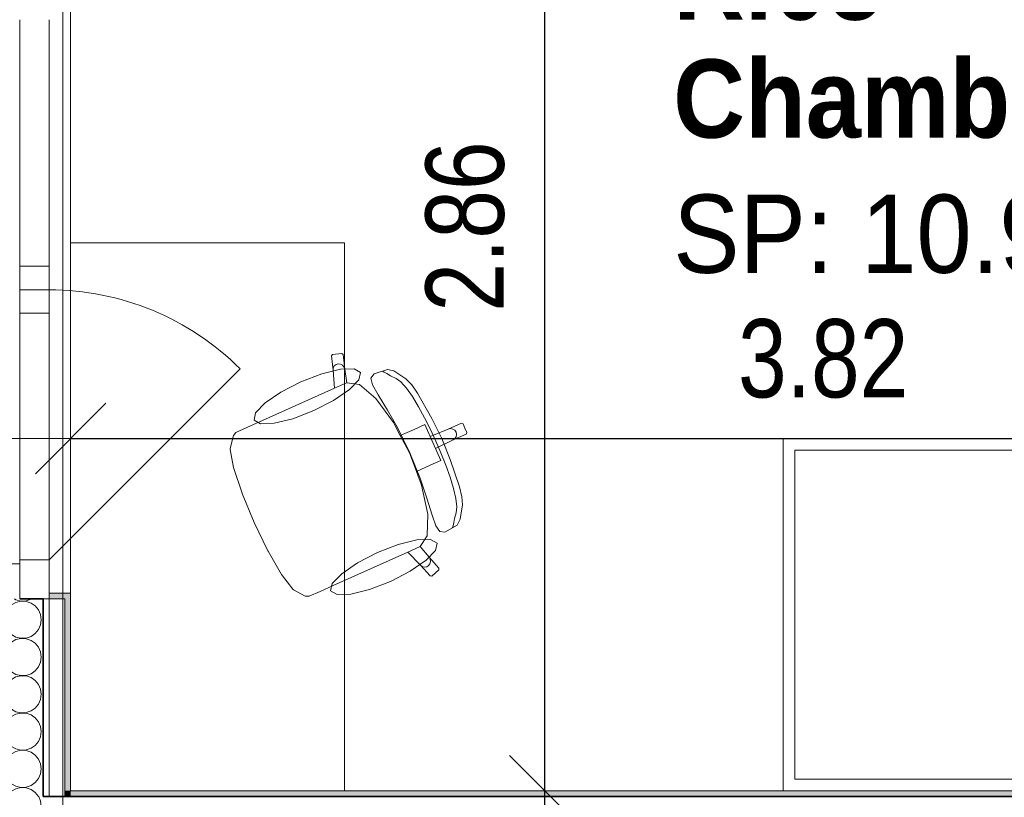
# Model space of a CAD drawing. Header units: centimetres. Extents: x -7.1 to 26.5, y -14.7 to 18.1.
# Tile 31 of 186: x 2.2 to 4.7, y 3.7 to 5.7. Entities that reach past the tile are written whole.
import ezdxf

# ---------------------------------------------------------------- set-up
doc = ezdxf.new("R2010")
doc.units = ezdxf.units.CM
doc.header["$LTSCALE"] = 10
doc.header["$PDMODE"] = 65
doc.linetypes.add('AUSGEZOGEN', pattern=[0])
for name, color, linetype in [('XR$1$010 Fenêtres', 7, 'Continuous'), ('XR$1$010 Murs extérieurs', 7, 'Continuous'), ('XR$1$010 Murs extérieurs – Lignes de séparation des couches', 7, 'Continuous'), ('XR$1$015 Murs intérieurs', 7, 'Continuous'), ('XR$1$015 Murs intérieurs – Lignes de séparation des couches', 7, 'Continuous'), ('XR$1$030 Chapes', 7, 'Continuous'), ('XR$1$065 Mobilier installé', 7, 'Continuous'), ('XR$1$080 Définition des locaux – Contour', 7, 'Continuous'), ('XR$2$080 Définition des locaux – Texte', 7, 'Continuous'), ('XR$2$105 Cotations100', 7, 'Continuous'), ('XR$3$010 Murs extérieurs – Hachures des composants', 7, 'Continuous'), ('XR$3$015 Murs intérieurs – Hachures des composants', 7, 'Continuous')]:
    doc.layers.add(name, color=color, linetype=linetype)
doc.styles.add('ARIAL', font='arial.ttf')
doc.dimstyles.new('DIMSTYLE_3', dxfattribs={"dimtxt": 0.2, "dimasz": 0.3, "dimexe": 0, "dimexo": 0, "dimgap": 0.1, "dimtad": 2, "dimrnd": 0.005, "dimzin": 4, "dimdsep": 46, "dimtxsty": 'ARIAL', "dimblk1": 'ALL_ML_STRICH', "dimblk2": 'ALL_ML_STRICH', "dimsah": 1, "dimcen": 0, "dimclrd": 7, "dimclre": 7, "dimclrt": 7, "dimadec": 0, "dimazin": 0, "dimtfac": 1, "dimtdec": 0, "dimtix": 1, "dimtmove": 2, "dimatfit": 3, "dimfxl": 0, "dimtzin": 0, "dimlwd": 0, "dimlwe": 18, "dimarcsym": 0})
doc.dimstyles.new('DIMSTYLE_7', dxfattribs={"dimtxt": 0.2, "dimasz": 0.3, "dimexe": 0, "dimexo": 0, "dimgap": 0.1, "dimtad": 2, "dimdec": 1, "dimlfac": 100, "dimrnd": 0.5, "dimzin": 4, "dimdsep": 46, "dimtxsty": 'ARIAL', "dimblk1": 'ALL_ML_STRICH', "dimblk2": 'ALL_ML_STRICH', "dimsah": 1, "dimcen": 0, "dimclrd": 7, "dimclre": 7, "dimclrt": 7, "dimadec": 0, "dimazin": 0, "dimtfac": 1, "dimtdec": 0, "dimtix": 1, "dimtmove": 2, "dimatfit": 3, "dimfxl": 0, "dimtvp": 1.2, "dimtzin": 0, "dimlwd": 0, "dimlwe": 18, "dimarcsym": 0})

# ---------------------------------------------------------------- blocks, each defined once
blk = doc.blocks.new('ALL_ML_STRICH')
at = {"color": 0, "linetype": 'ByBlock', "lineweight": -2}
for p, q in [((0, -0.5), (0, 0.5)), ((-0.3, -0.3), (0.3, 0.3)), ((-1, 0), (0.5, 0))]:
    blk.add_line(p, q, dxfattribs=at)
blk = doc.blocks.new('*D165')
at = {"layer": 'DEFPOINTS', "color": 7, "linetype": 'AUSGEZOGEN', "lineweight": 18, "transparency": 16777216}
for p in [(6.1018, 4.7447), (2.2818, 4.6535), (2.2818, 4.6535)]:
    blk.add_point(p, dxfattribs=at)
at = {"layer": 'XR$2$105 Cotations100', "color": 7, "linetype": 'AUSGEZOGEN', "lineweight": -2, "transparency": 16777216}
for p, q in [((2.2818, 4.6535), (2.2818, 4.6535)), ((2.2818, 4.6535), (6.1018, 4.6535)), ((6.1018, 4.6535), (6.1018, 4.6535))]:
    blk.add_line(p, q, dxfattribs=at)
at = {"layer": 'XR$2$105 Cotations100', "color": 7, "linetype": 'AUSGEZOGEN', "lineweight": 18, "transparency": 16777216, "xscale": 0.3, "yscale": 0.3, "zscale": 0.3, "rotation": 180}
blk.add_blockref('ALL_ML_STRICH', (2.2818, 4.6535), dxfattribs=at)
at = {"layer": 'XR$2$105 Cotations100', "color": 7, "linetype": 'AUSGEZOGEN', "lineweight": 18, "transparency": 16777216, "xscale": 0.3, "yscale": 0.3, "zscale": 0.3}
blk.add_blockref('ALL_ML_STRICH', (6.1018, 4.6535), dxfattribs=at)
at = {"layer": 'XR$2$105 Cotations100', "color": 7, "linetype": 'AUSGEZOGEN', "lineweight": 18, "transparency": 16777216, "insert": (4.2041, 4.8571), "char_height": 0.2, "width": 0.64, "attachment_point": 5, "style": 'ARIAL'}
blk.add_mtext('\\W0.80;\\A1;{\\A1;{3.82\\H0.132000;\\S^ ;}}', dxfattribs=at)
blk = doc.blocks.new('*D201')
at = {"layer": 'DEFPOINTS', "color": 7, "linetype": 'AUSGEZOGEN', "lineweight": 18, "transparency": 16777216}
for p in [(3.4932, 3.7535), (3.4282, 3.5835), (3.4932, 3.5835)]:
    blk.add_point(p, dxfattribs=at)
at = {"layer": 'XR$2$105 Cotations100', "color": 7, "linetype": 'AUSGEZOGEN', "lineweight": -2, "transparency": 16777216}
for p, q in [((3.4932, 3.7535), (3.4932, 3.7535)), ((3.4932, 3.5835), (3.4932, 3.7535)), ((3.4932, 3.5835), (3.4932, 3.5835))]:
    blk.add_line(p, q, dxfattribs=at)
at = {"layer": 'XR$2$105 Cotations100', "color": 7, "linetype": 'AUSGEZOGEN', "lineweight": 18, "transparency": 16777216, "xscale": 0.3, "yscale": 0.3, "zscale": 0.3}
for p, rotation in [((3.4932, 3.7535), 90), ((3.4932, 3.5835), 270)]:
    blk.add_blockref('ALL_ML_STRICH', p, dxfattribs=dict(at, rotation=rotation))
at = {"layer": 'XR$2$105 Cotations100', "color": 7, "linetype": 'AUSGEZOGEN', "lineweight": 18, "transparency": 16777216, "insert": (3.2932, 3.367), "char_height": 0.2, "width": 0.64, "attachment_point": 5, "rotation": 90, "style": 'ARIAL'}
blk.add_mtext('\\W0.80;\\A1;{\\A1;{17\\H0.132000;\\S^ ;}}', dxfattribs=at)
blk = doc.blocks.new('*D202')
at = {"layer": 'DEFPOINTS', "color": 7, "linetype": 'AUSGEZOGEN', "lineweight": 18, "transparency": 16777216}
for p in [(3.4932, 6.6135), (3.4932, 3.7535), (3.4932, 3.7535)]:
    blk.add_point(p, dxfattribs=at)
at = {"layer": 'XR$2$105 Cotations100', "color": 7, "linetype": 'AUSGEZOGEN', "lineweight": -2, "transparency": 16777216}
for p, q in [((3.4932, 6.6135), (3.4932, 6.6135)), ((3.4932, 3.7535), (3.4932, 6.6135)), ((3.4932, 3.7535), (3.4932, 3.7535))]:
    blk.add_line(p, q, dxfattribs=at)
at = {"layer": 'XR$2$105 Cotations100', "color": 7, "linetype": 'AUSGEZOGEN', "lineweight": 18, "transparency": 16777216, "xscale": 0.3, "yscale": 0.3, "zscale": 0.3}
for p, rotation in [((3.4932, 6.6135), 90), ((3.4932, 3.7535), 270)]:
    blk.add_blockref('ALL_ML_STRICH', p, dxfattribs=dict(at, rotation=rotation))
at = {"layer": 'XR$2$105 Cotations100', "color": 7, "linetype": 'AUSGEZOGEN', "lineweight": 18, "transparency": 16777216, "insert": (3.2898, 5.1951), "char_height": 0.2, "width": 0.64, "attachment_point": 5, "rotation": 90, "style": 'ARIAL'}
blk.add_mtext('\\W0.80;\\A1;{\\A1;{2.86\\H0.132000;\\S^ ;}}', dxfattribs=at)
blk = doc.blocks.new('COMPLEXOBJECT_83')
at = {"layer": 'XR$3$010 Murs extérieurs – Hachures des composants', "color": 8, "linetype": 'AUSGEZOGEN', "lineweight": 13, "transparency": 33554687}
for p, q in [((2.0181, 4.2435), (2.0165, 4.2381)), ((2.0165, 4.2381), (2.0236, 4.2131)), ((2.0927, 4.2), (2.1308, 4.2286)), ((2.1423, 4.2349), (2.1308, 4.2286)), ((2.1383, 4.2435), (2.1423, 4.2413)), ((2.1423, 4.2413), (2.1551, 4.2383)), ((2.1551, 4.2379), (2.1423, 4.2349)), ((2.1551, 4.2383), (2.1682, 4.2389)), ((2.1682, 4.2373), (2.1551, 4.2379)), ((2.1682, 4.2389), (2.1807, 4.2431)), ((2.1807, 4.2331), (2.1682, 4.2373)), ((2.1807, 4.2431), (2.1812, 4.2435)), ((2.1915, 4.2256), (2.1807, 4.2331)), ((2.1999, 4.2155), (2.1915, 4.2256)), ((2.0236, 4.2131), (2.0429, 4.1955)), ((2.0684, 4.1907), (2.0927, 4.2)), ((2.2052, 4.2035), (2.1999, 4.2155)), ((2.207, 4.1905), (2.2052, 4.2035)), ((2.0429, 4.1854), (2.0236, 4.1679)), ((2.0429, 4.1955), (2.0684, 4.1907)), ((2.0684, 4.1903), (2.0429, 4.1854)), ((2.0927, 4.181), (2.0684, 4.1903)), ((2.0927, 4.181), (2.1308, 4.1524)), ((2.1999, 4.1654), (2.2052, 4.1775)), ((2.2052, 4.1775), (2.207, 4.1905)), ((2.0236, 4.1679), (2.0165, 4.1429)), ((2.1308, 4.1524), (2.1423, 4.146)), ((2.1807, 4.1479), (2.1915, 4.1553)), ((2.1915, 4.1553), (2.1999, 4.1654)), ((2.0165, 4.1429), (2.0236, 4.1178)), ((2.0927, 4.1048), (2.1308, 4.1333)), ((2.1423, 4.1397), (2.1308, 4.1333)), ((2.1423, 4.146), (2.1551, 4.143)), ((2.1551, 4.1427), (2.1423, 4.1397)), ((2.1551, 4.143), (2.1682, 4.1437)), ((2.1682, 4.142), (2.1551, 4.1427)), ((2.1682, 4.1437), (2.1807, 4.1479)), ((2.1807, 4.1378), (2.1682, 4.142)), ((2.1915, 4.1304), (2.1807, 4.1378)), ((2.1999, 4.1203), (2.1915, 4.1304)), ((2.0236, 4.1178), (2.0429, 4.1003)), ((2.0429, 4.1003), (2.0684, 4.0954)), ((2.0684, 4.0954), (2.0927, 4.1048)), ((2.2052, 4.1083), (2.1999, 4.1203)), ((2.207, 4.0952), (2.2052, 4.1083)), ((2.0429, 4.0902), (2.0236, 4.0727)), ((2.0684, 4.095), (2.0429, 4.0902)), ((2.0927, 4.0857), (2.0684, 4.095)), ((2.0927, 4.0857), (2.1308, 4.0571)), ((2.1999, 4.0702), (2.2052, 4.0822)), ((2.2052, 4.0822), (2.207, 4.0952)), ((2.0236, 4.0727), (2.0165, 4.0476)), ((2.1308, 4.0571), (2.1423, 4.0508)), ((2.1423, 4.0508), (2.1551, 4.0478)), ((2.1682, 4.0484), (2.1807, 4.0526)), ((2.1807, 4.0526), (2.1915, 4.0601)), ((2.1915, 4.0601), (2.1999, 4.0702)), ((2.0165, 4.0476), (2.0236, 4.0226)), ((2.0927, 4.0095), (2.1308, 4.0381)), ((2.1423, 4.0445), (2.1308, 4.0381)), ((2.1551, 4.0474), (2.1423, 4.0445)), ((2.1551, 4.0478), (2.1682, 4.0484)), ((2.1682, 4.0468), (2.1551, 4.0474)), ((2.1807, 4.0426), (2.1682, 4.0468)), ((2.1915, 4.0352), (2.1807, 4.0426)), ((2.1999, 4.025), (2.1915, 4.0352)), ((2.2052, 4.013), (2.1999, 4.025)), ((2.0236, 4.0226), (2.0429, 4.005)), ((2.0429, 4.005), (2.0684, 4.0002)), ((2.0684, 3.9998), (2.0429, 3.995)), ((2.0684, 4.0002), (2.0927, 4.0095)), ((2.0927, 3.9905), (2.0684, 3.9998)), ((2.207, 4), (2.2052, 4.013)), ((2.2052, 3.987), (2.207, 4)), ((2.0236, 3.9774), (2.0165, 3.9524)), ((2.0429, 3.995), (2.0236, 3.9774)), ((2.0927, 3.9905), (2.1308, 3.9619)), ((2.1915, 3.9648), (2.1999, 3.975)), ((2.1999, 3.975), (2.2052, 3.987)), ((2.0165, 3.9524), (2.0236, 3.9273)), ((2.1308, 3.9619), (2.1423, 3.9555)), ((2.1423, 3.9492), (2.1308, 3.9429)), ((2.1423, 3.9555), (2.1551, 3.9526)), ((2.1551, 3.9522), (2.1423, 3.9492)), ((2.1551, 3.9526), (2.1682, 3.9532)), ((2.1682, 3.9516), (2.1551, 3.9522)), ((2.1682, 3.9532), (2.1807, 3.9574)), ((2.1807, 3.9474), (2.1682, 3.9516)), ((2.1807, 3.9574), (2.1915, 3.9648)), ((2.0236, 3.9273), (2.0429, 3.9098)), ((2.0927, 3.9143), (2.1308, 3.9429)), ((2.1915, 3.9399), (2.1807, 3.9474)), ((2.1999, 3.9298), (2.1915, 3.9399)), ((2.2052, 3.9178), (2.1999, 3.9298)), ((2.0429, 3.8997), (2.0236, 3.8822)), ((2.0429, 3.9098), (2.0684, 3.905)), ((2.0684, 3.9046), (2.0429, 3.8997)), ((2.0684, 3.905), (2.0927, 3.9143)), ((2.0927, 3.8952), (2.0684, 3.9046)), ((2.207, 3.9048), (2.2052, 3.9178)), ((2.2052, 3.8917), (2.207, 3.9048)), ((2.0236, 3.8822), (2.0165, 3.8571)), ((2.0927, 3.8952), (2.1308, 3.8667)), ((2.1915, 3.8696), (2.1999, 3.8797)), ((2.1999, 3.8797), (2.2052, 3.8917)), ((2.0165, 3.8571), (2.0236, 3.8321)), ((2.1308, 3.8667), (2.1423, 3.8603)), ((2.1423, 3.854), (2.1308, 3.8476)), ((2.1423, 3.8603), (2.1551, 3.8573)), ((2.1551, 3.857), (2.1423, 3.854)), ((2.1551, 3.8573), (2.1682, 3.858)), ((2.1682, 3.8563), (2.1551, 3.857)), ((2.1682, 3.858), (2.1807, 3.8622)), ((2.1807, 3.8521), (2.1682, 3.8563)), ((2.1807, 3.8622), (2.1915, 3.8696)), ((2.1915, 3.8447), (2.1807, 3.8521)), ((2.0236, 3.8321), (2.0429, 3.8146)), ((2.0927, 3.819), (2.1308, 3.8476)), ((2.1999, 3.8346), (2.1915, 3.8447)), ((2.2052, 3.8225), (2.1999, 3.8346)), ((2.0429, 3.8045), (2.0236, 3.7869)), ((2.0429, 3.8146), (2.0684, 3.8097)), ((2.0684, 3.8093), (2.0429, 3.8045)), ((2.0684, 3.8097), (2.0927, 3.819)), ((2.0927, 3.8), (2.0684, 3.8093)), ((2.0927, 3.8), (2.1308, 3.7714)), ((2.207, 3.8095), (2.2052, 3.8225)), ((2.2052, 3.7965), (2.207, 3.8095)), ((2.0236, 3.7869), (2.0165, 3.7619)), ((2.1807, 3.7669), (2.1915, 3.7744)), ((2.1915, 3.7744), (2.1999, 3.7845)), ((2.1999, 3.7845), (2.2052, 3.7965)), ((2.0165, 3.7619), (2.0232, 3.7385)), ((2.1123, 3.7385), (2.1308, 3.7524)), ((2.1308, 3.7714), (2.1423, 3.7651)), ((2.1423, 3.7587), (2.1308, 3.7524)), ((2.1423, 3.7651), (2.1551, 3.7621)), ((2.1551, 3.7617), (2.1423, 3.7587)), ((2.1551, 3.7621), (2.1682, 3.7627)), ((2.1682, 3.7611), (2.1551, 3.7617)), ((2.1682, 3.7627), (2.1807, 3.7669)), ((2.1807, 3.7569), (2.1682, 3.7611)), ((2.1915, 3.7494), (2.1807, 3.7569)), ((2.1999, 3.7393), (2.1915, 3.7494)), ((2.2003, 3.7385), (2.1999, 3.7393))]:
    blk.add_line(p, q, dxfattribs=at)
blk = doc.blocks.new('COMPLEXOBJECT_85')
at = {"layer": 'XR$3$010 Murs extérieurs – Hachures des composants', "color": 8, "linetype": 'AUSGEZOGEN', "lineweight": 13, "transparency": 33554687}
for p, q in [((2.0232, 3.7385), (2.0236, 3.7369)), ((2.0236, 3.7369), (2.0429, 3.7193)), ((2.0684, 3.7145), (2.0927, 3.7238)), ((2.0927, 3.7238), (2.1123, 3.7385)), ((2.2052, 3.7273), (2.2003, 3.7385)), ((2.207, 3.7143), (2.2052, 3.7273)), ((2.0429, 3.7093), (2.0236, 3.6917)), ((2.0429, 3.7193), (2.0684, 3.7145)), ((2.0684, 3.7141), (2.0429, 3.7093)), ((2.0927, 3.7048), (2.0684, 3.7141)), ((2.0927, 3.7048), (2.1308, 3.6762)), ((2.1999, 3.6893), (2.2052, 3.7013)), ((2.2052, 3.7013), (2.207, 3.7143)), ((2.0236, 3.6917), (2.0165, 3.6667)), ((2.1308, 3.6762), (2.1423, 3.6698)), ((2.1807, 3.6717), (2.1915, 3.6791)), ((2.1915, 3.6791), (2.1999, 3.6893)), ((2.0165, 3.6667), (2.0236, 3.6416)), ((2.0927, 3.6286), (2.1308, 3.6571)), ((2.1423, 3.6635), (2.1308, 3.6571)), ((2.1423, 3.6698), (2.1551, 3.6669)), ((2.1551, 3.6665), (2.1423, 3.6635)), ((2.1551, 3.6669), (2.1682, 3.6675)), ((2.1682, 3.6658), (2.1551, 3.6665)), ((2.1682, 3.6675), (2.1807, 3.6717)), ((2.1807, 3.6616), (2.1682, 3.6658)), ((2.1915, 3.6542), (2.1807, 3.6616)), ((2.1999, 3.6441), (2.1915, 3.6542)), ((2.0236, 3.6416), (2.0429, 3.6241)), ((2.0429, 3.6241), (2.0684, 3.6192)), ((2.0684, 3.6192), (2.0927, 3.6286)), ((2.2052, 3.6321), (2.1999, 3.6441)), ((2.207, 3.619), (2.2052, 3.6321)), ((2.0429, 3.614), (2.0259, 3.5985)), ((2.0684, 3.6189), (2.0429, 3.614)), ((2.0927, 3.6095), (2.0684, 3.6189)), ((2.0927, 3.6095), (2.1074, 3.5985)), ((2.2019, 3.5985), (2.2052, 3.606)), ((2.2052, 3.606), (2.207, 3.619))]:
    blk.add_line(p, q, dxfattribs=at)

msp = doc.modelspace()

# ---------------------------------------------------------------- hatches: boundary and pattern name
at = {"layer": 'XR$3$010 Murs extérieurs – Hachures des composants', "linetype": 'AUSGEZOGEN', "lineweight": 13, "true_color": 0x202020, "transparency": 33554687}
for points in [[(2.2818, 4.2435), (2.2818, 4.2585), (2.2268, 4.2585), (2.2268, 4.2435)], [(2.2818, 4.2435), (2.2668, 4.2435), (2.2668, 3.7535), (2.2818, 3.7535)], [(2.2818, 3.7385), (2.2818, 3.7535), (2.2668, 3.7535), (2.2668, 3.7385)]]:
    msp.add_hatch(color=250, dxfattribs=at).paths.add_polyline_path(points)
at = {"layer": 'XR$3$010 Murs extérieurs – Hachures des composants', "linetype": 'AUSGEZOGEN', "lineweight": 13, "transparency": 33554687}
h = msp.add_hatch(dxfattribs=at)
h.set_pattern_fill('MUSTER', color=8, scale=750, style=0, pattern_type=2)
h.set_pattern_definition([(0, (1500, 1500), (750, 750), [750, -750]), (90, (1500, 1500), (-750, 750), [750, -750])])
h.paths.add_polyline_path([(2.2118, 3.7385), (2.2268, 3.7385), (2.2268, 4.2435), (2.2118, 4.2435)], flags=0)
at = {"layer": 'XR$3$015 Murs intérieurs – Hachures des composants', "linetype": 'AUSGEZOGEN', "lineweight": 13, "true_color": 0x202020, "transparency": 33554687}
msp.add_hatch(color=250, dxfattribs=at).paths.add_polyline_path([(6.1018, 3.7535), (2.2818, 3.7535), (2.2818, 3.7385), (6.1018, 3.7385)])

# ---------------------------------------------------------------- linework, layer by layer
at = {"layer": 'XR$1$010 Fenêtres', "color": 7, "linetype": 'AUSGEZOGEN', "lineweight": 13, "transparency": 33554687}
for p, q in [((2.2818, 4.2585), (2.2818, 5.8085)), ((2.1518, 5.7235), (2.1518, 5.0935)), ((2.2268, 5.0935), (2.2268, 5.7235)), ((2.2268, 5.0935), (2.1518, 5.0935)), ((2.1518, 5.0935), (2.1518, 5.0335)), ((2.2268, 5.0335), (2.2268, 5.0935)), ((2.2268, 5.0335), (2.1518, 5.0335)), ((2.1518, 5.0335), (2.1518, 4.9735)), ((2.1518, 5.0335), (2.2268, 5.0335)), ((2.2268, 4.9735), (2.2268, 5.0335)), ((2.1518, 4.9735), (2.1518, 4.3435)), ((2.1518, 4.9735), (2.2268, 4.9735)), ((2.2268, 4.3435), (2.2268, 4.9735)), ((2.2268, 4.3435), (2.7147, 4.8314)), ((2.0118, 4.3335), (2.1518, 4.3335)), ((2.2268, 4.3435), (2.1518, 4.3435)), ((2.1518, 4.3435), (2.1518, 4.2435)), ((2.1518, 4.3075), (2.1518, 4.3335)), ((2.1518, 4.3075), (2.1518, 4.3335)), ((2.2268, 4.2435), (2.2268, 4.3435)), ((2.1518, 4.2875), (2.1518, 4.3075)), ((2.1518, 4.2875), (2.1518, 4.3075)), ((2.1518, 4.2435), (2.1518, 4.2875)), ((2.1518, 4.2435), (2.1518, 4.2875)), ((2.2268, 4.2585), (2.2818, 4.2585)), ((2.2818, 4.2435), (2.2818, 4.2585)), ((2.1518, 4.2435), (2.2118, 4.2435)), ((2.1518, 4.2435), (2.2118, 4.2435)), ((2.2118, 4.2435), (2.2268, 4.2435)), ((2.2118, 4.2435), (2.2268, 4.2435))]:
    msp.add_line(p, q, dxfattribs=at)
msp.add_arc((2.2268, 4.3435), 0.69, 45, 90, dxfattribs=at)
at = {"layer": 'XR$1$010 Murs extérieurs', "color": 7, "linetype": 'AUSGEZOGEN', "lineweight": 18, "transparency": 33554687}
for p, q in [((2.2268, 4.2585), (2.2818, 4.2585)), ((2.2818, 4.2435), (2.2818, 4.2585)), ((2.2118, 4.2435), (2.2268, 4.2435)), ((2.2818, 3.7535), (2.2818, 4.2435))]:
    msp.add_line(p, q, dxfattribs=at)
at = {"layer": 'XR$1$010 Murs extérieurs', "color": 7, "linetype": 'AUSGEZOGEN', "lineweight": 35, "transparency": 33554687}
msp.add_line((2.1518, 4.2435), (2.2118, 4.2435), dxfattribs=at)
at = {"layer": 'XR$1$010 Murs extérieurs – Lignes de séparation des couches', "color": 7, "linetype": 'AUSGEZOGEN', "lineweight": 18, "transparency": 33554687}
for p, q in [((2.2268, 4.2435), (2.2268, 4.2585)), ((2.2268, 3.7385), (2.2268, 4.2435)), ((2.2668, 4.2435), (2.2268, 4.2435)), ((2.2668, 3.7385), (2.2668, 4.2435))]:
    msp.add_line(p, q, dxfattribs=at)
at = {"layer": 'XR$1$010 Murs extérieurs – Lignes de séparation des couches', "color": 7, "linetype": 'AUSGEZOGEN', "lineweight": 35, "transparency": 33554687}
for p, q in [((2.2118, 4.2435), (2.2118, 3.7385)), ((2.2268, 3.7385), (2.2118, 3.7385)), ((2.2268, 3.7385), (2.2118, 3.7385)), ((2.2668, 3.7385), (2.2268, 3.7385)), ((2.2668, 3.7385), (2.2268, 3.7385)), ((2.2818, 3.7385), (2.2668, 3.7385)), ((2.2818, 3.7385), (2.2668, 3.7385))]:
    msp.add_line(p, q, dxfattribs=at)
at = {"layer": 'XR$1$015 Murs intérieurs', "color": 7, "linetype": 'AUSGEZOGEN', "lineweight": 18, "transparency": 33554687}
msp.add_line((6.1018, 3.7535), (2.2818, 3.7535), dxfattribs=at)
at = {"layer": 'XR$1$015 Murs intérieurs – Lignes de séparation des couches', "color": 7, "linetype": 'AUSGEZOGEN', "lineweight": 35, "transparency": 33554687}
msp.add_line((2.2818, 3.7385), (6.1018, 3.7385), dxfattribs=at)
at = {"layer": 'XR$1$030 Chapes', "color": 254, "linetype": 'AUSGEZOGEN', "lineweight": 13, "transparency": 33554687}
msp.add_lwpolyline([(2.2618, -3.7865), (22.6418, -3.7865), (22.6418, 10.7535), (14.8918, 10.7535), (14.8918, 6.0735), (10.0118, 6.0735), (10.0118, 8.0099), (10.0118, 10.7535), (2.2618, 10.7535), (2.2618, -3.7865)], close=True, dxfattribs=at)
at = {"layer": 'XR$1$065 Mobilier installé', "color": 8, "linetype": 'AUSGEZOGEN', "lineweight": 13, "transparency": 33554687}
for p, q in [((2.948, 4.8647), (2.9507, 4.868)), ((2.9521, 4.8277), (2.948, 4.8647)), ((2.9507, 4.868), (2.9745, 4.8705)), ((2.9745, 4.8705), (2.9778, 4.8678)), ((2.9778, 4.8678), (2.9819, 4.8308)), ((2.9521, 4.8277), (2.9526, 4.8336)), ((2.9526, 4.8336), (2.9553, 4.8388)), ((2.9553, 4.8388), (2.9598, 4.8425)), ((2.9598, 4.8425), (2.9653, 4.8442)), ((2.9653, 4.8442), (2.9712, 4.8437)), ((2.9712, 4.8437), (2.9764, 4.841)), ((2.9764, 4.841), (2.9801, 4.8364)), ((2.9801, 4.8364), (2.9819, 4.8308)), ((2.9819, 4.8308), (2.987, 4.7957)), ((3.0568, 4.8184), (3.091, 4.8302)), ((3.091, 4.8302), (3.1074, 4.826)), ((2.9555, 4.7817), (2.9521, 4.8277)), ((3.049, 4.8076), (3.0568, 4.8184)), ((3.0532, 4.7906), (3.049, 4.8076)), ((3.0827, 4.8231), (3.0788, 4.8254)), ((3.0899, 4.8195), (3.0827, 4.8231)), ((3.0992, 4.8137), (3.0899, 4.8195)), ((3.1132, 4.8072), (3.0992, 4.8137)), ((3.1074, 4.826), (3.1384, 4.8059)), ((3.1256, 4.7983), (3.1132, 4.8072)), ((3.1384, 4.8059), (3.1532, 4.7906)), ((2.7647, 4.6962), (2.9555, 4.7817)), ((2.9868, 4.7957), (2.9555, 4.7817)), ((2.9868, 4.7957), (2.987, 4.7957)), ((2.987, 4.7957), (3.0195, 4.7913)), ((3.0195, 4.7913), (3.0616, 4.7556)), ((3.0674, 4.7653), (3.0532, 4.7906)), ((3.1397, 4.7823), (3.1256, 4.7983)), ((3.1548, 4.7606), (3.1397, 4.7823)), ((3.1532, 4.7906), (3.1681, 4.769)), ((3.0616, 4.7556), (3.1065, 4.6943)), ((3.0913, 4.7263), (3.0674, 4.7653)), ((3.1704, 4.7348), (3.1548, 4.7606)), ((3.1681, 4.769), (3.2045, 4.705)), ((3.186, 4.7062), (3.1704, 4.7348)), ((3.1164, 4.6818), (3.0913, 4.7263)), ((3.201, 4.6763), (3.186, 4.7062)), ((3.2045, 4.705), (3.23, 4.6535)), ((2.7035, 4.6687), (2.7318, 4.6814)), ((2.7318, 4.6814), (2.7647, 4.6962)), ((3.1065, 4.6943), (3.124, 4.6611)), ((3.1481, 4.6168), (3.1164, 4.6818)), ((3.1593, 4.6769), (3.1866, 4.6892)), ((3.1866, 4.6892), (3.2003, 4.6587)), ((3.2465, 4.6774), (3.2802, 4.6925)), ((3.2465, 4.6774), (3.2522, 4.6787)), ((3.2522, 4.6787), (3.258, 4.6777)), ((3.2802, 4.6925), (3.2841, 4.691)), ((3.2841, 4.691), (3.2891, 4.68)), ((3.294, 4.6689), (3.2891, 4.68)), ((2.6892, 4.6279), (2.6975, 4.661)), ((2.6975, 4.661), (2.7035, 4.6687)), ((3.124, 4.6611), (3.1593, 4.6769)), ((3.124, 4.6611), (3.1475, 4.6165)), ((3.2003, 4.6587), (3.2465, 4.6774)), ((3.2003, 4.6587), (3.2072, 4.6432)), ((3.2148, 4.6467), (3.201, 4.6763)), ((3.2515, 4.6001), (3.23, 4.6535)), ((3.258, 4.6777), (3.2629, 4.6746)), ((3.2588, 4.6499), (3.2925, 4.665)), ((3.2588, 4.6499), (3.2636, 4.6533)), ((3.2629, 4.6746), (3.2663, 4.6698)), ((3.2636, 4.6533), (3.2667, 4.6582)), ((3.2676, 4.664), (3.2663, 4.6698)), ((3.2667, 4.6582), (3.2676, 4.664)), ((3.2925, 4.665), (3.294, 4.6689)), ((4.1018, 3.7535), (4.1018, 4.6535)), ((4.1018, 4.6535), (6.1018, 4.6535)), ((2.6892, 4.6256), (2.6892, 4.6279)), ((3.2141, 4.6278), (3.2072, 4.6432)), ((3.2141, 4.6278), (3.2588, 4.6499)), ((3.2278, 4.5973), (3.2141, 4.6278)), ((3.2148, 4.6467), (3.2278, 4.6166)), ((2.6983, 4.5793), (2.6892, 4.6256)), ((3.1651, 4.5693), (3.1475, 4.6165)), ((3.1481, 4.6168), (3.1755, 4.5498)), ((3.2278, 4.6166), (3.2401, 4.5856)), ((2.7199, 4.5137), (2.6983, 4.5793)), ((3.1651, 4.5693), (3.2005, 4.5851)), ((3.2005, 4.5851), (3.2278, 4.5973)), ((3.2401, 4.5856), (3.2511, 4.5549)), ((3.2751, 4.5304), (3.2515, 4.6001)), ((3.1783, 4.5341), (3.1651, 4.5693)), ((3.2511, 4.5549), (3.2599, 4.5261)), ((3.1755, 4.5498), (3.1921, 4.5014)), ((3.1942, 4.4598), (3.1783, 4.5341)), ((3.2813, 4.5049), (3.2751, 4.5304)), ((2.7202, 4.5127), (2.7199, 4.5137)), ((2.7507, 4.4386), (2.7202, 4.5127)), ((3.2599, 4.5261), (3.2661, 4.5004)), ((3.2828, 4.4837), (3.2813, 4.5049)), ((3.1921, 4.5014), (3.2053, 4.4577)), ((3.2661, 4.5004), (3.2687, 4.4792)), ((3.2687, 4.4792), (3.267, 4.464)), ((3.2772, 4.4472), (3.2828, 4.4837)), ((3.1928, 4.4047), (3.1942, 4.4598)), ((3.2053, 4.4577), (3.2148, 4.4303)), ((3.267, 4.464), (3.2626, 4.4492)), ((2.7507, 4.4386), (2.7857, 4.3666)), ((3.2148, 4.4303), (3.2246, 4.4158)), ((3.2379, 4.4144), (3.2695, 4.4322)), ((3.2586, 4.4307), (3.2577, 4.4262)), ((3.2607, 4.4385), (3.2586, 4.4307)), ((3.2626, 4.4492), (3.2607, 4.4385)), ((3.2695, 4.4322), (3.2772, 4.4472)), ((3.1745, 4.3775), (3.1928, 4.4047)), ((3.2246, 4.4158), (3.2379, 4.4144)), ((3.1744, 4.3773), (3.1431, 4.3633)), ((3.1744, 4.3773), (3.1745, 4.3775)), ((3.1973, 4.3503), (3.1745, 4.3775)), ((2.7857, 4.3666), (2.7862, 4.3657)), ((2.7862, 4.3657), (2.8209, 4.3058)), ((2.9523, 4.2777), (3.1431, 4.3633)), ((3.1431, 4.3633), (3.1752, 4.3301)), ((3.1752, 4.3301), (3.1799, 4.3266)), ((3.1752, 4.3301), (3.2001, 4.3025)), ((3.1799, 4.3266), (3.1855, 4.3251)), ((3.1855, 4.3251), (3.1913, 4.326)), ((3.1913, 4.326), (3.1963, 4.329)), ((3.1963, 4.329), (3.1998, 4.3337)), ((3.2003, 4.3452), (3.1973, 4.3503)), ((3.2222, 4.3226), (3.1973, 4.3503)), ((3.1998, 4.3337), (3.2012, 4.3394)), ((3.2012, 4.3394), (3.2003, 4.3452)), ((2.8209, 4.3058), (2.8494, 4.2683)), ((3.2001, 4.3025), (3.2043, 4.3022)), ((3.2043, 4.3022), (3.222, 4.3183)), ((3.222, 4.3183), (3.2222, 4.3226)), ((2.9194, 4.263), (2.9523, 4.2777)), ((2.8494, 4.2683), (2.8511, 4.2667)), ((2.8511, 4.2667), (2.8813, 4.2509)), ((2.8813, 4.2509), (2.8911, 4.2503)), ((2.8911, 4.2503), (2.9194, 4.263)), ((6.1018, 3.7535), (4.1018, 3.7535))]:
    msp.add_line(p, q, dxfattribs=at)
for points in [[(2.2818, 5.1535), (2.2818, 3.7535), (2.9818, 3.7535), (2.9818, 5.1535), (2.2818, 5.1535)], [(2.87, 4.7981), (2.9233, 4.8187), (2.971, 4.8305), (3.0058, 4.8318), (3.0224, 4.8224), (3.0184, 4.8037), (2.9943, 4.7785), (2.9537, 4.7508), (2.9029, 4.7247), (2.8496, 4.7041), (2.802, 4.6923), (2.7671, 4.691), (2.7505, 4.7004), (2.7545, 4.7191), (2.7787, 4.7443), (2.8192, 4.772), (2.87, 4.7981)], [(4.1318, 3.7835), (4.1318, 4.6235), (5.4818, 4.6235), (5.6618, 4.4435), (5.6618, 3.7835), (4.1318, 3.7835)], [(3.0985, 4.2885), (3.1492, 4.3146), (3.1898, 4.3423), (3.2139, 4.3675), (3.218, 4.3862), (3.2013, 4.3956), (3.1665, 4.3943), (3.1188, 4.3825), (3.0655, 4.3619), (3.0148, 4.3358), (2.9742, 4.3081), (2.9501, 4.283), (2.946, 4.2643), (2.9627, 4.2548), (2.9975, 4.2561), (3.0452, 4.2679), (3.0985, 4.2885)]]:
    msp.add_lwpolyline(points, close=True, dxfattribs=at)
at = {"layer": 'XR$1$080 Définition des locaux – Contour', "color": 8, "linetype": 'AUSGEZOGEN', "lineweight": 13, "transparency": 33554687}
msp.add_lwpolyline([(6.1018, 3.7535), (6.1018, 6.6135), (2.2818, 6.6135), (2.2818, 3.7535), (6.1018, 3.7535)], close=True, dxfattribs=at)

# ---------------------------------------------------------------- block references
at = {"layer": 'XR$3$010 Murs extérieurs – Hachures des composants', "color": 8, "linetype": 'AUSGEZOGEN', "lineweight": 13, "transparency": 33554687}
for name in ['COMPLEXOBJECT_83', 'COMPLEXOBJECT_85']:
    msp.add_blockref(name, (0, 0), dxfattribs=at)

# ---------------------------------------------------------------- texts
at = {"layer": 'XR$2$080 Définition des locaux – Texte', "color": 7, "linetype": 'AUSGEZOGEN', "transparency": 33554687, "insert": (3.821, 5.9233), "char_height": 0.2, "width": 1.560522, "attachment_point": 1, "line_spacing_factor": 0.903614, "style": 'ARIAL'}
msp.add_mtext('\\A1;{\\fArial|b1|i0|c162|p34;\\W0.90909;R.05}\\P{\\fArial|b1|i0|c162|p34;\\W0.90909;Chambre}\\P{\\W0.90909;SP: 10.93 m\\H0.6x;\\S2^ ;}', dxfattribs=at)

# ---------------------------------------------------------------- dimensions: what is measured, and where the dimension line sits
at = {"layer": 'XR$2$105 Cotations100', "color": 7, "linetype": 'AUSGEZOGEN', "lineweight": 18, "transparency": 33554687}
for base, p1, p2, dimstyle, picture, middle in [((3.4932, 6.6135), (3.4932, 3.7535), (3.4932, 6.6135), 'DIMSTYLE_3', '*D202', (3.2898, 5.1951)), ((3.4932, 3.7535), (3.4932, 3.5835), (3.4932, 3.7535), 'DIMSTYLE_7', '*D201', (3.2932, 3.367))]:
    dim = msp.add_linear_dim(base=base, p1=p1, p2=p2, angle=90, dimstyle=dimstyle, override={"dimpost": '<>', "dimclrd": 7, "dimclre": 7, "dimclrt": 7, "dimlwd": 0, "dimlwe": 18}, dxfattribs=at)
    dim.commit()
    dim.dimension.update_dxf_attribs({"geometry": picture, "text_midpoint": middle, "dimtype": 160})
dim = msp.add_linear_dim(base=(6.1018, 4.6535), p1=(2.2818, 4.6535), p2=(6.1018, 4.6535), dimstyle='DIMSTYLE_3', override={"dimpost": '<>', "dimclrd": 7, "dimclre": 7, "dimclrt": 7, "dimlwd": 0, "dimlwe": 18}, dxfattribs=at)
dim.commit()
dim.dimension.update_dxf_attribs({"geometry": '*D165', "text_midpoint": (4.2041, 4.8571), "dimtype": 160})

doc.saveas('drawing.dxf')
